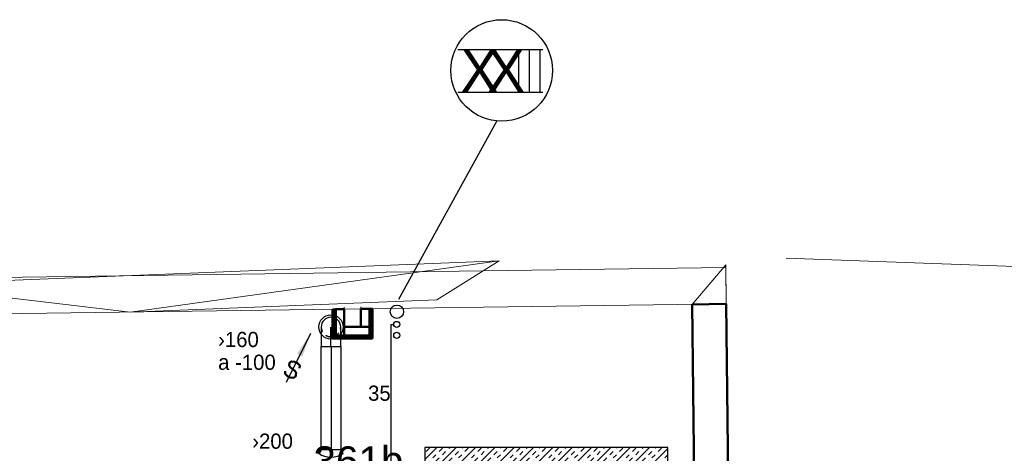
# Model space of a CAD drawing. Header units: millimetres. Extents: x 0 to 83130, y 0 to 57204.
# Tile 37 of 67: x 8826 to 16927, y 49438 to 53008. Entities that reach past the tile are written whole.
import ezdxf
from ezdxf.enums import TextEntityAlignment as Align

# ---------------------------------------------------------------- set-up
doc = ezdxf.new("R2010")
doc.units = ezdxf.units.MM
doc.header["$LTSCALE"] = 100
doc.header["$MEASUREMENT"] = 0
for name, pattern in [('2V-CENT', [23, 20, -1.5, 0, -1.5]), ('V-GOMD', [0.8, 0.4, -0.4]), ('V-KV', [2, 1, 1])]:
    doc.linetypes.add(name, pattern=pattern)
doc.layers.get('0').update_dxf_attribs({"linetype": 'CONTINUOUS'})
for name, color, linetype in [('20603A200D001$0$832 Rominfo', 7, 'CONTINUOUS'), ('20603A200D001$0$A12-HEL2', 251, 'CONTINUOUS'), ('V060-', 3, 'CONTINUOUS'), ('V061-', 1, 'CONTINUOUS'), ('V070-', 3, 'CONTINUOUS'), ('V071-', 1, 'CONTINUOUS'), ('V080-', 3, 'CONTINUOUS'), ('V081-', 1, 'CONTINUOUS'), ('V090-', 2, 'CONTINUOUS'), ('V091', 1, 'CONTINUOUS'), ('xref', 7, 'CONTINUOUS')]:
    doc.layers.add(name, color=color, linetype=linetype)
doc.layers.add('20603A200D001$0$A-WALL', color=7, linetype='CONTINUOUS', lineweight=13)
doc.styles.add('20603A200D001$0$Arial', font='arial.ttf', dxfattribs={"height": 238.125})
doc.styles.add('FISO', font='fiso')
doc.styles.add('SIMPLEX', font='SIMPLEX')

# ---------------------------------------------------------------- blocks, each defined once
blk = doc.blocks.new('VUN')
at = {"color": 0}
blk.add_circle((0, 0), 0.5, dxfattribs=at)
blk = doc.blocks.new('CBOJ90_NB', base_point=(86107.402, 31352.24))
at = {"color": 0, "linetype": 'ByBlock'}
blk.add_line((86106.402, 31352.24), (86107.402, 31352.24), dxfattribs=at)
blk = doc.blocks.new('CIRC_P', base_point=(16254, 22587))
blk.add_circle((16254, 22587), 0.5)
blk = doc.blocks.new('V420', base_point=(455, 404.5))
blk.add_line((455, 404.5), (464, 404.5))
blk.add_solid([(455, 404.5), (459, 405), (459, 404)])
blk = doc.blocks.new('V422', base_point=(16230, 22585))
blk.add_blockref('V420', (16230, 22585))
at = {"style": 'SIMPLEX'}
blk.add_text('s', height=4, rotation=90, dxfattribs=at).set_placement((16238, 22585), align=Align.CENTER)
blk = doc.blocks.new('*X120')
at = {"color": 0}
for p, q in [((12158.5, 49228.5), (12416.9, 49487)), ((12158.5, 49387.6), (12257.8, 49487)), ((12171.1, 49453.3), (12197.6, 49479.8)), ((12224.1, 49400.2), (12250.6, 49426.8)), ((12226, 49137), (12576, 49487)), ((12277.1, 49453.3), (12303.7, 49479.8)), ((12303.7, 49426.8), (12330.2, 49453.3)), ((12356.7, 49479.8), (12363.9, 49487)), ((12385.1, 49137), (12735.1, 49487)), ((12409.7, 49426.8), (12436.2, 49453.3)), ((12436.2, 49400.2), (12462.8, 49426.8)), ((12462.8, 49479.8), (12470, 49487)), ((12489.3, 49453.3), (12515.8, 49479.8)), ((12542.3, 49400.2), (12568.8, 49426.8)), ((12544.2, 49137), (12894.2, 49487)), ((12595.3, 49453.3), (12621.9, 49479.8)), ((12621.9, 49426.8), (12648.4, 49453.3)), ((12674.9, 49479.8), (12682.1, 49487)), ((12703.3, 49137), (13053.3, 49487)), ((12727.9, 49426.8), (12754.4, 49453.3)), ((12754.4, 49400.2), (12781, 49426.8)), ((12781, 49479.8), (12788.2, 49487)), ((12807.5, 49453.3), (12834, 49479.8)), ((12860.5, 49400.2), (12887, 49426.8)), ((12862.4, 49137), (13212.4, 49487)), ((12913.5, 49453.3), (12940.1, 49479.8)), ((12940.1, 49426.8), (12966.6, 49453.3)), ((12993.1, 49479.8), (13000.3, 49487)), ((13021.5, 49137), (13371.5, 49487)), ((13046.1, 49426.8), (13072.6, 49453.3)), ((13072.6, 49400.2), (13099.2, 49426.8)), ((13099.2, 49479.8), (13106.4, 49487)), ((13125.7, 49453.3), (13152.2, 49479.8)), ((13178.7, 49400.2), (13205.2, 49426.8)), ((13180.6, 49137), (13530.6, 49487)), ((13231.7, 49453.3), (13258.3, 49479.8)), ((13258.3, 49426.8), (13284.8, 49453.3)), ((13311.3, 49479.8), (13318.5, 49487)), ((13339.7, 49137), (13689.7, 49487)), ((13364.3, 49426.8), (13390.8, 49453.3)), ((13390.8, 49400.2), (13417.4, 49426.8)), ((13417.4, 49479.8), (13424.6, 49487)), ((13443.9, 49453.3), (13470.4, 49479.8)), ((13496.9, 49400.2), (13523.4, 49426.8)), ((13498.8, 49137), (13848.8, 49487)), ((13549.9, 49453.3), (13576.5, 49479.8)), ((13576.5, 49426.8), (13603, 49453.3)), ((13629.5, 49479.8), (13636.7, 49487)), ((13657.9, 49137), (14007.9, 49487)), ((13682.5, 49426.8), (13709, 49453.3)), ((13709, 49400.2), (13735.5, 49426.8)), ((13735.5, 49479.8), (13742.8, 49487)), ((13762.1, 49453.3), (13788.6, 49479.8)), ((13815.1, 49400.2), (13841.6, 49426.8)), ((13817, 49137), (14158.5, 49478.5)), ((13868.1, 49453.3), (13894.6, 49479.8)), ((13894.6, 49426.8), (13921.2, 49453.3)), ((13947.7, 49479.8), (13954.9, 49487)), ((14000.7, 49426.8), (14027.2, 49453.3)), ((14027.2, 49400.2), (14053.7, 49426.8)), ((14053.7, 49479.8), (14061, 49487)), ((14080.3, 49453.3), (14106.8, 49479.8)), ((14133.3, 49400.2), (14158.5, 49425.4)), ((12171.1, 49347.2), (12197.6, 49373.7)), ((12197.6, 49320.7), (12224.1, 49347.2)), ((12250.6, 49373.7), (12277.1, 49400.2)), ((12303.7, 49320.7), (12330.2, 49347.2)), ((12356.7, 49373.7), (12383.2, 49400.2)), ((12383.2, 49347.2), (12409.7, 49373.7)), ((12489.3, 49347.2), (12515.8, 49373.7)), ((12515.8, 49320.7), (12542.3, 49347.2)), ((12568.8, 49373.7), (12595.3, 49400.2)), ((12621.9, 49320.7), (12648.4, 49347.2)), ((12674.9, 49373.7), (12701.4, 49400.2)), ((12701.4, 49347.2), (12727.9, 49373.7)), ((12807.5, 49347.2), (12834, 49373.7)), ((12834, 49320.7), (12860.5, 49347.2)), ((12887, 49373.7), (12913.5, 49400.2)), ((12940.1, 49320.7), (12966.6, 49347.2)), ((12993.1, 49373.7), (13019.6, 49400.2)), ((13019.6, 49347.2), (13046.1, 49373.7)), ((13125.7, 49347.2), (13152.2, 49373.7)), ((13152.2, 49320.7), (13178.7, 49347.2)), ((13205.2, 49373.7), (13231.7, 49400.2)), ((13258.3, 49320.7), (13284.8, 49347.2)), ((13311.3, 49373.7), (13337.8, 49400.2)), ((13337.8, 49347.2), (13364.3, 49373.7)), ((13443.9, 49347.2), (13470.4, 49373.7)), ((13470.4, 49320.7), (13496.9, 49347.2)), ((13523.4, 49373.7), (13549.9, 49400.2)), ((13576.5, 49320.7), (13603, 49347.2)), ((13629.5, 49373.7), (13656, 49400.2)), ((13656, 49347.2), (13682.5, 49373.7)), ((13762.1, 49347.2), (13788.6, 49373.7)), ((13788.6, 49320.7), (13815.1, 49347.2)), ((13841.6, 49373.7), (13868.1, 49400.2)), ((13894.6, 49320.7), (13921.2, 49347.2)), ((13947.7, 49373.7), (13974.2, 49400.2)), ((13974.2, 49347.2), (14000.7, 49373.7)), ((14080.3, 49347.2), (14106.8, 49373.7)), ((14106.8, 49320.7), (14133.3, 49347.2)), ((12158.5, 49281.6), (12171.1, 49294.2)), ((12250.6, 49267.7), (12277.1, 49294.2)), ((12277.1, 49241.1), (12303.7, 49267.7)), ((12330.2, 49294.2), (12356.7, 49320.7)), ((12383.2, 49241.1), (12409.7, 49267.7)), ((12436.2, 49294.2), (12462.8, 49320.7)), ((12462.8, 49267.7), (12489.3, 49294.2)), ((12568.8, 49267.7), (12595.3, 49294.2)), ((12595.3, 49241.1), (12621.9, 49267.7)), ((12648.4, 49294.2), (12674.9, 49320.7)), ((12701.4, 49241.1), (12727.9, 49267.7)), ((12754.4, 49294.2), (12781, 49320.7)), ((12781, 49267.7), (12807.5, 49294.2)), ((12887, 49267.7), (12913.5, 49294.2)), ((12913.5, 49241.1), (12940.1, 49267.7)), ((12966.6, 49294.2), (12993.1, 49320.7)), ((13019.6, 49241.1), (13046.1, 49267.7)), ((13072.6, 49294.2), (13099.2, 49320.7)), ((13099.2, 49267.7), (13125.7, 49294.2)), ((13205.2, 49267.7), (13231.7, 49294.2)), ((13231.7, 49241.1), (13258.3, 49267.7)), ((13284.8, 49294.2), (13311.3, 49320.7)), ((13337.8, 49241.1), (13364.3, 49267.7)), ((13390.8, 49294.2), (13417.4, 49320.7)), ((13417.4, 49267.7), (13443.9, 49294.2)), ((13523.4, 49267.7), (13549.9, 49294.2)), ((13549.9, 49241.1), (13576.5, 49267.7)), ((13603, 49294.2), (13629.5, 49320.7)), ((13656, 49241.1), (13682.5, 49267.7)), ((13709, 49294.2), (13735.5, 49320.7)), ((13735.5, 49267.7), (13762.1, 49294.2)), ((13841.6, 49267.7), (13868.1, 49294.2)), ((13868.1, 49241.1), (13894.6, 49267.7)), ((13921.2, 49294.2), (13947.7, 49320.7)), ((13974.2, 49241.1), (14000.7, 49267.7)), ((13976.1, 49137), (14158.5, 49319.4)), ((14027.2, 49294.2), (14053.7, 49320.7)), ((14053.7, 49267.7), (14080.3, 49294.2)), ((12158.5, 49175.5), (12171.1, 49188.1)), ((12197.6, 49214.6), (12224.1, 49241.1)), ((12224.1, 49188.1), (12250.6, 49214.6)), ((12330.2, 49188.1), (12356.7, 49214.6)), ((12356.7, 49161.6), (12383.2, 49188.1)), ((12409.7, 49214.6), (12436.2, 49241.1)), ((12462.8, 49161.6), (12489.3, 49188.1)), ((12515.8, 49214.6), (12542.3, 49241.1)), ((12542.3, 49188.1), (12568.8, 49214.6)), ((12648.4, 49188.1), (12674.9, 49214.6)), ((12674.9, 49161.6), (12701.4, 49188.1)), ((12727.9, 49214.6), (12754.4, 49241.1)), ((12781, 49161.6), (12807.5, 49188.1)), ((12834, 49214.6), (12860.5, 49241.1)), ((12860.5, 49188.1), (12887, 49214.6)), ((12966.6, 49188.1), (12993.1, 49214.6)), ((12993.1, 49161.6), (13019.6, 49188.1)), ((13046.1, 49214.6), (13072.6, 49241.1)), ((13099.2, 49161.6), (13125.7, 49188.1)), ((13152.2, 49214.6), (13178.7, 49241.1)), ((13178.7, 49188.1), (13205.2, 49214.6)), ((13284.8, 49188.1), (13311.3, 49214.6)), ((13311.3, 49161.6), (13337.8, 49188.1)), ((13364.3, 49214.6), (13390.8, 49241.1)), ((13417.4, 49161.6), (13443.9, 49188.1)), ((13470.4, 49214.6), (13496.9, 49241.1)), ((13496.9, 49188.1), (13523.4, 49214.6)), ((13603, 49188.1), (13629.5, 49214.6)), ((13629.5, 49161.6), (13656, 49188.1)), ((13682.5, 49214.6), (13709, 49241.1)), ((13735.5, 49161.6), (13762.1, 49188.1)), ((13788.6, 49214.6), (13815.1, 49241.1)), ((13815.1, 49188.1), (13841.6, 49214.6)), ((13921.2, 49188.1), (13947.7, 49214.6)), ((13947.7, 49161.6), (13974.2, 49188.1)), ((14000.7, 49214.6), (14027.2, 49241.1)), ((14053.7, 49161.6), (14080.3, 49188.1)), ((14106.8, 49214.6), (14133.3, 49241.1)), ((14133.3, 49188.1), (14158.5, 49213.3)), ((12173, 49137), (12197.6, 49161.6)), ((12279.1, 49137), (12303.7, 49161.6)), ((12491.2, 49137), (12515.8, 49161.6)), ((12597.3, 49137), (12621.9, 49161.6)), ((12809.4, 49137), (12834, 49161.6)), ((12915.5, 49137), (12940.1, 49161.6)), ((13127.6, 49137), (13152.2, 49161.6)), ((13233.7, 49137), (13258.3, 49161.6)), ((13445.8, 49137), (13470.4, 49161.6)), ((13551.9, 49137), (13576.5, 49161.6)), ((13764, 49137), (13788.6, 49161.6)), ((13870, 49137), (13894.6, 49161.6)), ((14082.2, 49137), (14106.8, 49161.6)), ((14135.2, 49137), (14158.5, 49160.3))]:
    blk.add_line(p, q, dxfattribs=at)
blk = doc.blocks.new('20603A200D001$0$VT- 35607 - VT--289264-P03')
at = {"layer": '20603A200D001$0$A-WALL'}
for p in [(29829.5, 48333.2), (30109.5, 48337.1)]:
    blk.add_line(p, (30105.9, 48658.3), dxfattribs=at)
blk = doc.blocks.new('20603A200D001$0$VT- 35607 - VT- 35607-289268-P03')
blk.add_blockref('20603A200D001$0$VT- 35607 - VT--289264-P03', (0, 0))
blk = doc.blocks.new('20603A200D001$0$VT- 38779 - VT--289286-P03')
at = {"layer": '20603A200D001$0$A-WALL'}
for p, q in [((23310.5, 48493.8), (28239.2, 48691.8)), ((25205.2, 48269.7), (28239.2, 48691.8)), ((27726.5, 48371), (28239.2, 48691.8)), ((23310.5, 48493.8), (23320.5, 48243.8)), ((23310.5, 48493.8), (25205.2, 48269.7)), ((25205.2, 48269.7), (27726.5, 48371))]:
    blk.add_line(p, q, dxfattribs=at)
blk = doc.blocks.new('20603A200D001$0$VT- 38779 - VT- 38779-289290-P03')
blk.add_blockref('20603A200D001$0$VT- 38779 - VT--289286-P03', (0, 0))
blk = doc.blocks.new('20603A200D001$0$VT- 518772 - VT--320055-P03')
at = {"layer": '20603A200D001$0$A-WALL'}
for p, q in [((30106.1, 48637.1), (23116.8, 48541)), ((30106.1, 48637.1), (23116.8, 48541)), ((23116.8, 48541), (30106.1, 48637.1)), ((30109.5, 48337.1), (30106.1, 48637.1)), ((30109.5, 48337.1), (30106.1, 48637.1)), ((30106.1, 48637.1), (30109.5, 48337.1)), ((23116.8, 48541), (23121.5, 48241)), ((23116.8, 48541), (23121.5, 48241)), ((23121.5, 48241), (23116.8, 48541)), ((30109.5, 48337.1), (23121.5, 48241))]:
    blk.add_line(p, q, dxfattribs=at)
blk = doc.blocks.new('20603A200D001$0$VT- 518772 - VT- 518772-320059-P03')
blk.add_blockref('20603A200D001$0$VT- 518772 - VT--320055-P03', (0, 0))
blk = doc.blocks.new('20603A200D001$0$SV1 726407 - SV1 2-328534-P03')
at = {"layer": '20603A200D001$0$A-WALL'}
blk.add_line((26966.2, 48311.8), (26966.2, 48293.9), dxfattribs=at)
blk = doc.blocks.new('20603A200D001$0$SV1 726407 - SV1 726407-328531-P03')
at = {"layer": '20603A200D001$0$A-WALL', "lineweight": 50}
for p, q in [((26883.2, 48292.7), (26870.2, 48292.6)), ((26870.2, 48292.6), (26870.2, 48052.5)), ((26896.2, 48292.9), (26883.2, 48292.7)), ((26883.2, 48052.5), (26883.2, 48292.7)), ((26883.2, 48292.7), (26883.2, 48065.5)), ((26966.2, 48293.9), (26896.2, 48292.9)), ((26896.2, 48065.5), (26896.2, 48292.9)), ((26896.2, 48292.9), (26896.2, 48078.5)), ((26966.2, 48078.5), (26966.2, 48293.9)), ((26870.2, 48052.5), (26883.2, 48052.5)), ((26883.2, 48065.5), (26896.2, 48065.5)), ((26896.2, 48078.5), (26966.2, 48078.5))]:
    blk.add_line(p, q, dxfattribs=at)
blk.add_blockref('20603A200D001$0$SV1 726407 - SV1 2-328534-P03', (0, 0))
blk = doc.blocks.new('20603A200D001$0$SV1 726660 - SV1 726660-328561-P03')
at = {"layer": '20603A200D001$0$A-WALL', "lineweight": 50}
for p, q in [((27172.5, 48148.5), (26966.2, 48148.5)), ((26966.2, 48148.5), (26966.2, 48078.5)), ((27172.5, 48078.5), (27172.5, 48148.5)), ((27198.5, 48065.5), (26883.2, 48065.5)), ((26883.2, 48065.5), (26883.2, 48052.5)), ((26883.2, 48052.5), (27198.5, 48052.5)), ((27185.5, 48078.5), (26896.2, 48078.5)), ((26896.2, 48078.5), (26896.2, 48065.5)), ((26896.2, 48065.5), (27185.5, 48065.5)), ((26966.2, 48078.5), (27172.5, 48078.5)), ((27185.5, 48065.5), (27185.5, 48078.5)), ((27198.5, 48052.5), (27198.5, 48065.5))]:
    blk.add_line(p, q, dxfattribs=at)
blk = doc.blocks.new('20603A200D001$0$SV1 726914 - SV1 2-328594-P03')
at = {"layer": '20603A200D001$0$A-WALL'}
blk.add_line((27102.5, 48295.7), (27102.5, 48313.5), dxfattribs=at)
blk = doc.blocks.new('20603A200D001$0$SV1 726914 - SV1 726914-328591-P03')
at = {"layer": '20603A200D001$0$A-WALL', "lineweight": 50}
for p, q in [((27172.5, 48296.7), (27102.5, 48295.7)), ((27102.5, 48295.7), (27102.5, 48148.5)), ((27185.5, 48296.9), (27172.5, 48296.7)), ((27172.5, 48296.7), (27172.5, 48078.5)), ((27172.5, 48148.5), (27172.5, 48296.7)), ((27198.5, 48297.1), (27185.5, 48296.9)), ((27185.5, 48296.9), (27185.5, 48065.5)), ((27185.5, 48078.5), (27185.5, 48296.9)), ((27198.5, 48065.5), (27198.5, 48297.1)), ((27102.5, 48148.5), (27172.5, 48148.5)), ((27172.5, 48078.5), (27185.5, 48078.5)), ((27185.5, 48065.5), (27198.5, 48065.5))]:
    blk.add_line(p, q, dxfattribs=at)
blk.add_blockref('20603A200D001$0$SV1 726914 - SV1 2-328594-P03', (0, 0))
blk = doc.blocks.new('20603A200D001')
at = {"layer": '20603A200D001$0$A-WALL', "lineweight": 50}
for p, q in [((30109.5, 48337.1), (29829.5, 48333.2)), ((29829.5, 48333.2), (30161.5, 18848.5)), ((30446.8, 18848.5), (30109.5, 48337.1))]:
    blk.add_line(p, q, dxfattribs=at)
at = {"layer": '20603A200D001$0$A12-HEL2', "color": 7, "linetype": 'Continuous', "lineweight": 0}
blk.add_lwpolyline([(30600.5, 48715.1), (43791.6, 48234.2)], dxfattribs=at)
at = {"layer": '20603A200D001$0$A-WALL'}
for name in ['20603A200D001$0$VT- 38779 - VT- 38779-289290-P03', '20603A200D001$0$VT- 518772 - VT- 518772-320059-P03', '20603A200D001$0$VT- 35607 - VT- 35607-289268-P03', '20603A200D001$0$SV1 726407 - SV1 726407-328531-P03', '20603A200D001$0$SV1 726914 - SV1 726914-328591-P03', '20603A200D001$0$SV1 726660 - SV1 726660-328561-P03']:
    blk.add_blockref(name, (0, 0), dxfattribs=at)
at = {"layer": '20603A200D001$0$832 Rominfo', "style": '20603A200D001$0$Arial'}
blk.add_text('361b', height=238.12, dxfattribs=at).set_placement((26712.8, 46926.8))

msp = doc.modelspace()

# ---------------------------------------------------------------- linework, layer by layer
at = {"layer": 'V060-', "linetype": 'ByBlock'}
for p, q in [((11307, 50477.94), (11307, 50317.94)), ((11467, 50317.94), (11467, 50477.94)), ((11307, 50317.94), (11467, 50317.94))]:
    msp.add_line(p, q, dxfattribs=at)
at = {"layer": 'V060-', "linetype": 'Continuous'}
for p, q in [((11307.61, 49466.56), (11307.61, 50317.97)), ((11467.61, 50317.97), (11467.61, 49466.56))]:
    msp.add_line(p, q, dxfattribs=at)
at = {"layer": 'V060-', "color": 1, "linetype": '2V-CENT'}
msp.add_line((11387.61, 50317.97), (11387.61, 49466.56), dxfattribs=at)
at = {"layer": 'V060-'}
msp.add_line((11467.61, 49466.56), (11307.61, 49466.56), dxfattribs=at)
at = {"layer": 'V060-', "color": 1}
msp.add_lwpolyline([(12158.47, 49137), (14158.47, 49137), (14158.47, 49487), (12158.47, 49487)], close=True, dxfattribs=at)
at = {"layer": 'V060-', "linetype": 'ByBlock'}
msp.add_arc((11387, 50477.94), 80, 359.99993, 539.99993, dxfattribs=at)
at = {"layer": 'V060-', "linetype": 'V-GOMD'}
msp.add_arc((11387, 50477.94), 80, 179.99993, 359.99993, dxfattribs=at)
at = {"layer": 'V060-'}
for centre, radius, start, end in [((11273.14, 49470.17), 34.65, 292.598477, 354.021954), ((11387.61, 49578.87), 173.28, 234.286899, 305.713101), ((11502.07, 49470.17), 34.65, 185.978046, 247.401523)]:
    msp.add_arc(centre, radius, start, end, dxfattribs=at)
at = {"layer": 'V080-', "linetype": 'V-KV'}
for q in [(11903.12, 50498.84), (11879.95, 47225.52)]:
    msp.add_line((11879.95, 50498.84), q, dxfattribs=at)
at = {"layer": 'V091', "color": 3}
for p, q in [((12430.88, 52763.29), (13129.79, 52763.29)), ((12930.89, 52763.29), (12930.89, 52412.84)), ((13017.86, 52763.29), (13017.86, 52412.84)), ((13105.02, 52763.29), (13105.02, 52412.84)), ((12430.88, 52412.84), (13129.79, 52412.84))]:
    msp.add_line(p, q, dxfattribs=at)
at = {"layer": 'V091'}
msp.add_line((12750.04, 52170.98), (11942.31, 50703.06), dxfattribs=at)
at = {"layer": 'V091', "color": 1}
msp.add_circle((12791.74, 52590.35), 418.02, dxfattribs=at)

# ---------------------------------------------------------------- block references
at = {"layer": 'V060-', "color": 1, "linetype": '2V-CENT', "xscale": 160, "yscale": 160, "zscale": 160, "rotation": 90}
msp.add_blockref('CBOJ90_NB', (11387, 50477.94), dxfattribs=at)
at = {"layer": 'V060-', "color": 1}
msp.add_blockref('*X120', (0, 0), dxfattribs=at)
at = {"layer": 'V070-', "xscale": 200, "yscale": 200, "zscale": 200}
msp.add_blockref('CIRC_P', (11387, 50477.94), dxfattribs=at)
at = {"layer": 'V070-', "xscale": 50, "yscale": 50, "zscale": 50, "rotation": 243.4233601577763}
msp.add_blockref('V422', (11219.05, 50424.77), dxfattribs=at)
at = {"layer": 'V080-', "color": 1, "xscale": 50, "yscale": 50, "zscale": 50}
for p in [(11928.09, 50499.37), (11928.09, 50409.44)]:
    msp.add_blockref('VUN', p, dxfattribs=at)
at = {"layer": 'V090-', "color": 1, "xscale": 110, "yscale": 110, "zscale": 110, "rotation": 90}
msp.add_blockref('VUN', (11929.36, 50603.79), dxfattribs=at)
at = {"layer": 'xref'}
msp.add_blockref('20603A200D001', (-15469.5, 2330.58), dxfattribs=at)

# ---------------------------------------------------------------- texts
at = {"layer": 'V061-', "color": 1, "style": 'FISO'}
msp.add_text('›200', height=125, dxfattribs=at).set_placement((10739.58, 49475.46))
at = {"layer": 'V071-', "color": 1, "style": 'FISO'}
for s, p in [('›160', (10458.81, 50312.79)), ('a -100', (10458.81, 50125.29))]:
    msp.add_text(s, height=125, dxfattribs=at).set_placement(p)
at = {"layer": 'V081-', "color": 1, "style": 'FISO'}
msp.add_text('35', height=125, dxfattribs=at).set_placement((11692.42, 49870.55))
at = {"layer": 'V091', "color": 3, "style": 'FISO'}
for p in [(12453.14, 52413.3), (12671.74, 52413.3)]:
    msp.add_text('X', height=350, dxfattribs=at).set_placement(p)

doc.saveas('drawing.dxf')
